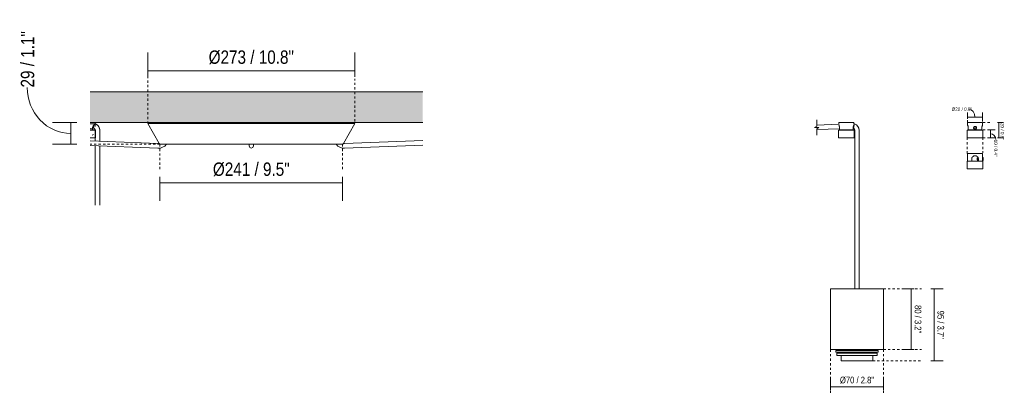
# Model space of a CAD drawing. Header units: millimetres. Extents: x 5395 to 10097, y 458 to 7363.
# Tile 9 of 10: x 8749 to 10048, y 1638 to 2136. Entities that reach past the tile are written whole.
import ezdxf

# ---------------------------------------------------------------- set-up
doc = ezdxf.new("R2010")
doc.units = ezdxf.units.MM
doc.linetypes.add('Dash', pattern=[6, 3, -3])
doc.layers.add('A-ANNO-DIMS', color=7, linetype='Dash', lineweight=9, true_color=0xd2d2d2)
for name, color, linetype, lineweight in [('A-ANNO-DIMS-2', 7, 'Continuous', 9), ('A-ANNO-DIMS-4', 7, 'Continuous', 9), ('A-ANNO-DIMS-8', 7, 'Continuous', 9), ('A-CLNG', 7, 'Continuous', 9), ('E-LITE-EQPM', 7, 'Continuous', 20)]:
    doc.layers.add(name, color=color, linetype=linetype, lineweight=lineweight)
doc.styles.add('Arial Narrow_3', font='ARIALN.TTF', dxfattribs={"height": 17.6})
doc.styles.add('Arial Narrow_4', font='ARIALN.TTF', dxfattribs={"height": 8.8})
doc.styles.add('Arial Narrow_5', font='ARIALN.TTF', dxfattribs={"height": 4.4})
doc.dimstyles.new('FARO_-_2_2mm_Arial_Narrow_mm_Inch_Left_1', dxfattribs={"dimscale": 304.8, "dimtxt": 18.012385, "dimasz": 0, "dimexe": 0.07874, "dimexo": 0.0625, "dimgap": 0.013123, "dimtad": 1, "dimdec": 0, "dimzin": 0, "dimdsep": 46, "dimtxsty": 'Arial Narrow_3', "dimblk1": 'NONE', "dimblk2": 'NONE', "dimsah": 1, "dimcen": 0.09, "dimadec": 0, "dimazin": 0, "dimtfac": 1, "dimtdec": 4, "dimtix": 1, "dimtmove": 1, "dimatfit": 3, "dimfxl": 0.026247, "dimfxlon": 1, "dimtvp": 1, "dimtolj": 1, "dimtzin": 0, "dimarcsym": 2})
doc.dimstyles.new('FARO_-_2_2mm_Arial_Narrow_mm_Inch_Right_1', dxfattribs={"dimscale": 304.8, "dimtxt": 18.012385, "dimasz": 0, "dimexe": 0.07874, "dimexo": 0.0625, "dimgap": 0.013123, "dimtad": 1, "dimdec": 0, "dimzin": 0, "dimdsep": 46, "dimtxsty": 'Arial Narrow_3', "dimblk1": 'NONE', "dimblk2": 'NONE', "dimsah": 1, "dimcen": 0.09, "dimadec": 0, "dimazin": 0, "dimtfac": 1, "dimtdec": 4, "dimtix": 1, "dimtmove": 0, "dimatfit": 3, "dimfxl": 0.026247, "dimfxlon": 1, "dimtvp": 1, "dimtolj": 1, "dimtzin": 0, "dimarcsym": 2})
doc.dimstyles.new('FARO_-_2_2mm_Arial_Narrow_mm_Inch_Right_2', dxfattribs={"dimscale": 304.8, "dimtxt": 9.006193, "dimasz": 0, "dimexe": 0.03937, "dimexo": 0.0625, "dimgap": 0.006562, "dimtad": 1, "dimdec": 0, "dimzin": 0, "dimdsep": 46, "dimtxsty": 'Arial Narrow_4', "dimblk1": 'NONE', "dimblk2": 'NONE', "dimsah": 1, "dimcen": 0.09, "dimadec": 0, "dimazin": 0, "dimtfac": 1, "dimtdec": 4, "dimtix": 1, "dimtmove": 0, "dimatfit": 3, "dimfxl": 0.013123, "dimfxlon": 1, "dimtvp": 1, "dimtolj": 1, "dimtzin": 0, "dimarcsym": 2})
doc.dimstyles.new('FARO_-_2_2mm_Arial_Narrow_mm_Inch_Right_3', dxfattribs={"dimscale": 304.8, "dimtxt": 4.503096, "dimasz": 0, "dimexe": 0.019685, "dimexo": 0.0625, "dimgap": 0.003281, "dimtad": 1, "dimdec": 0, "dimzin": 0, "dimdsep": 46, "dimtxsty": 'Arial Narrow_5', "dimblk1": 'NONE', "dimblk2": 'NONE', "dimsah": 1, "dimcen": 0.09, "dimadec": 0, "dimazin": 0, "dimtfac": 1, "dimtdec": 4, "dimtix": 1, "dimtmove": 1, "dimatfit": 3, "dimfxl": 0.006562, "dimfxlon": 1, "dimtvp": 1, "dimtolj": 1, "dimtzin": 0, "dimarcsym": 2})
doc.dimstyles.new('FARO_-_2_2mm_Arial_Narrow_mm_Inch_Right_4', dxfattribs={"dimscale": 304.8, "dimtxt": 4.503096, "dimasz": 0, "dimexe": 0.019685, "dimexo": 0.0625, "dimgap": 0.003281, "dimtad": 1, "dimdec": 0, "dimzin": 0, "dimdsep": 46, "dimtxsty": 'Arial Narrow_5', "dimblk1": 'NONE', "dimblk2": 'NONE', "dimsah": 1, "dimcen": 0.09, "dimadec": 0, "dimazin": 0, "dimtfac": 1, "dimtdec": 4, "dimtix": 1, "dimtmove": 0, "dimatfit": 3, "dimfxl": 0.006562, "dimfxlon": 1, "dimtvp": 1, "dimtolj": 1, "dimtzin": 0, "dimarcsym": 2})

# ---------------------------------------------------------------- blocks, each defined once
blk = doc.blocks.new('64314-5L   _Suspended_tensor - 64314-47-5L MAMBO Black_rattan pendant lamp ø210-5L-721066-Alzado_PDF FLORON')
at = {"layer": 'E-LITE-EQPM', "lineweight": 9}
for p, q in [((7348.3, 1990), (7345, 1990)), ((7345.1, 2000), (7350.9, 2000)), ((7350.2, 1998.2), (7345.1, 1998.1)), ((7348.3, 1990), (7348.3, 1992.7)), ((7348.5, 1990), (7348.5, 1989.8)), ((7351.6, 1990), (7348.5, 1990)), ((7351.4, 1998.2), (7350.2, 1998.2)), ((7350.2, 1992.2), (7350.4, 1992.2)), ((7350.9, 2000), (7351.8, 2000)), ((7351.8, 1994.4), (7351.8, 2000)), ((7351.8, 1989.5), (7351.8, 1983.8)), ((7352.1, 1979.8), (7352.1, 1989.3)), ((7357.8, 1983.8), (7357.8, 1989.5)), ((7345.1, 1979.8), (7351.2, 1979.8)), ((7347.9, 1983.3), (7349.5, 1983.8)), ((7351.2, 1979.8), (7351.9, 1979.8)), ((7351.8, 1983.8), (7351.8, 1975.4)), ((7357.8, 1975.2), (7357.8, 1983.8)), ((7351.8, 1969.2), (7351.8, 1890.8)), ((7357.8, 1890.8), (7357.8, 1969))]:
    blk.add_line(p, q, dxfattribs=at)
at = {"layer": 'E-LITE-EQPM', "lineweight": 9, "flags": 128}
for points in [[(7345.1, 1992.1), (7348.5, 1992.2), (7350.2, 1992.2)], [(7350.7, 1989.8), (7350.6, 1989.8), (7350.4, 1989.8), (7350.2, 1989.8), (7350, 1989.8), (7349.8, 1989.8), (7349.6, 1989.8), (7349.3, 1989.8), (7349.1, 1989.8), (7348.8, 1989.8), (7348.5, 1989.8), (7348.2, 1989.8), (7347.9, 1989.8), (7347.6, 1989.8), (7347.3, 1989.8), (7347, 1989.8), (7346.6, 1989.8), (7346.3, 1989.8), (7345.9, 1989.8), (7345.6, 1989.8), (7345.2, 1989.8), (7345.1, 1989.8)], [(7350.2, 1992.3), (7350.3, 1992.2), (7350.4, 1992.2), (7350.5, 1992.1), (7350.6, 1992), (7350.7, 1992), (7350.7, 1991.9), (7350.8, 1991.8), (7350.9, 1991.8), (7351, 1991.7), (7351, 1991.6), (7351.1, 1991.5), (7351.2, 1991.4), (7351.3, 1991.3), (7351.3, 1991.2), (7351.4, 1991.1), (7351.4, 1991), (7351.5, 1990.9), (7351.5, 1990.8), (7351.6, 1990.6), (7351.6, 1990.5), (7351.6, 1990.4), (7351.7, 1990.3), (7351.7, 1990.1), (7351.7, 1990), (7351.7, 1989.9), (7351.8, 1989.7), (7351.8, 1989.6), (7351.8, 1989.5)], [(7350.6, 1989.8), (7350.7, 1989.8), (7350.9, 1989.8), (7351, 1989.8), (7351.1, 1989.8), (7351.3, 1989.8), (7351.3, 1989.8), (7351.4, 1989.8), (7351.5, 1989.8), (7351.5, 1989.8), (7351.5, 1989.8), (7351.6, 1989.8), (7351.6, 1989.8)], [(7351.6, 1989.8), (7351.6, 1989.8), (7351.5, 1989.8), (7351.5, 1989.8), (7351.4, 1989.8), (7351.4, 1989.8), (7351.3, 1989.8), (7351.2, 1989.8), (7351.1, 1989.8), (7350.9, 1989.8), (7350.8, 1989.8), (7350.7, 1989.8)], [(7357.8, 1989.5), (7357.8, 1989.8), (7357.7, 1990.2), (7357.7, 1990.5), (7357.7, 1990.9), (7357.6, 1991.2), (7357.5, 1991.6), (7357.4, 1991.9), (7357.4, 1992.3), (7357.2, 1992.6), (7357.1, 1992.9), (7357, 1993.2), (7356.8, 1993.6), (7356.7, 1993.9), (7356.5, 1994.2), (7356.3, 1994.5), (7356.1, 1994.8), (7355.9, 1995.1), (7355.7, 1995.3), (7355.5, 1995.6), (7355.3, 1995.9), (7355, 1996.1), (7354.8, 1996.4), (7354.5, 1996.6), (7354.2, 1996.8), (7353.9, 1997), (7353.6, 1997.2), (7353.3, 1997.4), (7353, 1997.6), (7352.7, 1997.7), (7352.4, 1997.9), (7352.1, 1998), (7351.7, 1998.1), (7351.5, 1998.2)], [(7351.6, 1989.8), (7351.6, 1989.8), (7351.6, 1989.8), (7351.6, 1989.8), (7351.6, 1989.8), (7351.7, 1989.8), (7351.7, 1989.8), (7351.7, 1989.8), (7351.7, 1989.7), (7351.7, 1989.7), (7351.8, 1989.7), (7351.8, 1989.7), (7351.8, 1989.7), (7351.8, 1989.7), (7351.8, 1989.7), (7351.8, 1989.7), (7351.9, 1989.7), (7351.9, 1989.7), (7351.9, 1989.6), (7351.9, 1989.6), (7351.9, 1989.6), (7351.9, 1989.6), (7351.9, 1989.6), (7352, 1989.6), (7352, 1989.6), (7352, 1989.5), (7352, 1989.5), (7352, 1989.5), (7352, 1989.5), (7352, 1989.5), (7352, 1989.5), (7352, 1989.4), (7352, 1989.4), (7352, 1989.4), (7352.1, 1989.4), (7352.1, 1989.4), (7352.1, 1989.3), (7352.1, 1989.3), (7352.1, 1989.3), (7352.1, 1989.3), (7352.1, 1989.3)]]:
    blk.add_lwpolyline(points, dxfattribs=at)
at = {"layer": 'E-LITE-EQPM', "lineweight": 9}
for points, knots in [([(7348.3, 1992.7), (7348.3, 1993), (7348.4, 1993.6), (7348.7, 1994.8), (7349.1, 1995.5), (7349.4, 1995.9)], [0, 0, 0, 0, 0.1428571, 0.2857143, 0.5380217, 0.5380217, 0.5380217, 0.5380217]), ([(7351.4, 1998.2), (7351.2, 1998.2), (7350.7, 1997.9), (7350.2, 1996.9), (7349.9, 1995.7), (7349.7, 1994.9), (7349.7, 1994.2), (7349.7, 1993.7), (7349.7, 1993.3), (7349.8, 1992.9), (7349.9, 1992.6), (7350, 1992.5), (7350.1, 1992.4)], [-1, -1, -1, -1, -0.8333333, -0.6666667, -0.5555556, -0.4444444, -0.3888889, -0.3333333, -0.2777778, -0.2222222, -0.1666667, -0.1111111, -0.1111111, -0.1111111, -0.1111111])]:
    blk.add_open_spline(points, degree=3, knots=knots, dxfattribs=at)
blk.add_open_spline([(7351.4, 1998.2), (7351.5, 1998.2), (7351.7, 1998.1), (7351.8, 1998)], degree=3, dxfattribs=at)
blk = doc.blocks.new('64314-1 cable   _Suspended_tensor - 64314 MAMBO_CONGA_SAMBA Black structure pendant lamp with tensioner-568983-Alzado_PDF FLORON')
at = {"layer": 'E-LITE-EQPM'}
for p, q in [((7422, 1998.9), (7421.1, 1998.4)), ((7421.1, 1998.4), (7436.3, 1972.2)), ((7421.1, 1998.4), (7421.5, 1998.4)), ((7422, 1998.9), (7422.4, 1998.9)), ((7422.1, 1998.4), (7423, 1998.4)), ((7423, 1998.9), (7423.9, 1998.9)), ((7424.3, 1998.4), (7425.8, 1998.4)), ((7425.1, 1998.9), (7426.6, 1998.9)), ((7427.6, 1998.4), (7429.8, 1998.4)), ((7428.5, 1998.9), (7430.6, 1998.9)), ((7432.2, 1998.4), (7434.9, 1998.4)), ((7433, 1998.9), (7435.7, 1998.9)), ((7437.9, 1998.4), (7441, 1998.4)), ((7438.6, 1998.9), (7441.9, 1998.9)), ((7444.5, 1998.4), (7448.4, 1998.4)), ((7444.8, 1999.4), (7444.7, 1998.9)), ((7445.4, 1998.9), (7449.1, 1998.9)), ((7452.4, 1998.4), (7456.5, 1998.4)), ((7453, 1998.9), (7457.3, 1998.9)), ((7461.6, 1998.9), (7466.8, 1998.9)), ((7461.6, 1998.4), (7465.9, 1998.4)), ((7470.2, 1998.4), (7475.4, 1998.4)), ((7471.9, 1998.9), (7477.1, 1998.9)), ((7480.5, 1998.4), (7487.4, 1998.4)), ((7482.2, 1998.9), (7487.4, 1998.9)), ((7492.5, 1998.9), (7497.7, 1998.9)), ((7492.5, 1998.4), (7497.7, 1998.4)), ((7504.6, 1998.9), (7509.7, 1998.9)), ((7504.6, 1998.4), (7509.7, 1998.4)), ((7516.6, 1998.9), (7523.4, 1998.9)), ((7516.6, 1998.4), (7521.7, 1998.4)), ((7528.6, 1998.9), (7535.5, 1998.9)), ((7528.6, 1998.4), (7535.5, 1998.4)), ((7540.6, 1998.4), (7547.5, 1998.4)), ((7542.3, 1998.9), (7547.5, 1998.9)), ((7554.4, 1998.9), (7557.8, 1998.9)), ((7554.4, 1998.4), (7557.8, 1998.4)), ((7557.8, 1998.9), (7561.2, 1998.9)), ((7557.8, 1998.4), (7561.2, 1998.4)), ((7568.1, 1998.9), (7575, 1998.9)), ((7568.1, 1998.4), (7575, 1998.4)), ((7580.1, 1998.9), (7587, 1998.9)), ((7580.1, 1998.4), (7587, 1998.4)), ((7592.1, 1998.9), (7599, 1998.9)), ((7593.8, 1998.4), (7599, 1998.4)), ((7605.9, 1998.9), (7611, 1998.9)), ((7605.9, 1998.4), (7611, 1998.4)), ((7617.9, 1998.9), (7623, 1998.9)), ((7617.9, 1998.4), (7623, 1998.4)), ((7628.2, 1998.9), (7633.3, 1998.9)), ((7629, 1998.4), (7635.1, 1998.4)), ((7639.2, 1998.9), (7644.3, 1998.9)), ((7640.2, 1998.4), (7645.4, 1998.4)), ((7648.8, 1998.9), (7653.9, 1998.9)), ((7649.8, 1998.4), (7654.5, 1998.4)), ((7658.3, 1998.9), (7662.5, 1998.9)), ((7659.1, 1998.4), (7663.2, 1998.4)), ((7666.6, 1998.9), (7670.3, 1998.9)), ((7667.3, 1998.4), (7671.1, 1998.4)), ((7671, 1998.9), (7670.8, 1999.4)), ((7673.8, 1998.9), (7677.1, 1998.9)), ((7674.6, 1998.4), (7677.8, 1998.4)), ((7679.4, 1972.2), (7694.5, 1998.4)), ((7680, 1998.9), (7682.7, 1998.9)), ((7680.8, 1998.4), (7683.5, 1998.4)), ((7685.1, 1998.9), (7687.2, 1998.9)), ((7685.9, 1998.4), (7688, 1998.4)), ((7689, 1998.9), (7690.6, 1998.9)), ((7689.9, 1998.4), (7691.4, 1998.4)), ((7691.8, 1998.9), (7692.7, 1998.9)), ((7692.6, 1998.4), (7693.6, 1998.4)), ((7693.3, 1998.9), (7693.7, 1998.9)), ((7694.5, 1998.4), (7693.7, 1998.9)), ((7694.2, 1998.4), (7694.5, 1998.4)), ((7437.1, 1971.3), (7436.7, 1971.5)), ((7457, 1971.1), (7464.3, 1971.1)), ((7482.1, 1971.1), (7514.7, 1971.1)), ((7530.5, 1971.1), (7539, 1971.1)), ((7554.8, 1970.1), (7554.8, 1969.2)), ((7554.8, 1969.2), (7554.8, 1969)), ((7554.8, 1969), (7554.8, 1969)), ((7557.8, 1971.1), (7557.8, 1971.1)), ((7560.8, 1969.2), (7560.8, 1970.1)), ((7560.8, 1969), (7560.8, 1969.2)), ((7560.8, 1969), (7560.8, 1969)), ((7576.7, 1971.1), (7596.6, 1971.1)), ((7609.3, 1971.1), (7609.3, 1971.1)), ((7623.3, 1971.1), (7633.6, 1971.1)), ((7651.4, 1971.1), (7668.5, 1971.1)), ((7669.8, 1971.1), (7668.5, 1971.1)), ((7679, 1971.6), (7678.2, 1971.1))]:
    blk.add_line(p, q, dxfattribs=at)
at = {"layer": 'E-LITE-EQPM', "flags": 128}
for points in [[(7444.8, 1999.4), (7445.3, 2000), (7445.6, 2000)], [(7670.4, 1999.8), (7670.8, 1999.6), (7670.8, 1999.4)], [(7445.9, 1971.1), (7452.3, 1971.1), (7460.4, 1971.1), (7470, 1971.1), (7481, 1971.1), (7493.2, 1971.1), (7506.4, 1971.1), (7520.4, 1971.1), (7535, 1971.1), (7549.9, 1971.1), (7557.8, 1971.1)], [(7554.8, 1971.1), (7554.8, 1969.7), (7554.8, 1969)], [(7557.8, 1966), (7555.7, 1966.9), (7554.8, 1969)], [(7557.8, 1971.1), (7572.9, 1971.1), (7587.7, 1971.1), (7602.1, 1971.1), (7615.7, 1971.1), (7628.4, 1971.1), (7640.1, 1971.1), (7650.4, 1971.1), (7659.3, 1971.1), (7666.6, 1971.1), (7669.8, 1971.1)], [(7560.8, 1969), (7559.9, 1966.8), (7557.8, 1966)], [(7560.8, 1969), (7560.8, 1969.9), (7560.8, 1971.1)]]:
    blk.add_lwpolyline(points, dxfattribs=at)
at = {"layer": 'E-LITE-EQPM'}
for centre, major_axis, ratio, start_param, end_param in [((7557.8, 1969.2), (-3, 0), 0.999241, 0, 0.036829), ((7557.8, 1969.2), (3, 0), 0.99562, 3.141593, 3.178555), ((7557.8, 1969.2), (3, 0), 0.99562, 3.141593, 3.178555), ((7557.8, 1969.1), (3, 0), 0.99562, 3.141593, 3.178555), ((7557.8, 1969.1), (3, 0), 0.99562, 3.403392, 3.443058), ((7557.8, 1969.1), (3, 0), 0.99562, 5.98172, 6.021386), ((7557.8, 1969.2), (3, 0), 0.999241, 6.246357, 6.283185), ((7557.8, 1969.2), (3, 0), 0.99562, 6.246223, 6.283185), ((7557.8, 1969.2), (3, 0), 0.99562, 6.246223, 6.283185), ((7557.8, 1969.1), (3, 0), 0.99562, 6.246223, 6.283185)]:
    blk.add_ellipse(centre, major_axis=major_axis, ratio=ratio, start_param=start_param, end_param=end_param, dxfattribs=at)
blk = doc.blocks.new('64314-1 cable   _Suspended_tensor - 64314 MAMBO_CONGA_SAMBA Black structure pendant lamp with tensioner-570366-Alzado_PDF FLORON')
at = {"layer": 'E-LITE-EQPM'}
for p, q in [((7422, 1998.9), (7421.1, 1998.4)), ((7421.1, 1998.4), (7436.3, 1972.2)), ((7421.1, 1998.4), (7421.2, 1998.4)), ((7421.5, 1998.4), (7422.1, 1998.4)), ((7422, 1998.9), (7422.1, 1998.9)), ((7422.4, 1998.9), (7423, 1998.9)), ((7423, 1998.4), (7424.3, 1998.4)), ((7423.9, 1998.9), (7425.1, 1998.9)), ((7425.8, 1998.4), (7427.6, 1998.4)), ((7426.6, 1998.9), (7428.5, 1998.9)), ((7429.8, 1998.4), (7432.2, 1998.4)), ((7430.6, 1998.9), (7433, 1998.9)), ((7434.9, 1998.4), (7437.9, 1998.4)), ((7435.7, 1998.9), (7438.6, 1998.9)), ((7441, 1998.4), (7444.5, 1998.4)), ((7441.9, 1998.9), (7445.4, 1998.9)), ((7444.8, 1999.4), (7444.7, 1998.9)), ((7448.4, 1998.4), (7452.4, 1998.4)), ((7449.1, 1998.9), (7453, 1998.9)), ((7456.5, 1998.4), (7461.6, 1998.4)), ((7457.3, 1998.9), (7461.6, 1998.9)), ((7465.9, 1998.4), (7470.2, 1998.4)), ((7466.8, 1998.9), (7471.9, 1998.9)), ((7475.4, 1998.4), (7480.5, 1998.4)), ((7477.1, 1998.9), (7482.2, 1998.9)), ((7487.4, 1998.9), (7492.5, 1998.9)), ((7487.4, 1998.4), (7492.5, 1998.4)), ((7497.7, 1998.9), (7504.6, 1998.9)), ((7497.7, 1998.4), (7504.6, 1998.4)), ((7509.7, 1998.9), (7516.6, 1998.9)), ((7509.7, 1998.4), (7516.6, 1998.4)), ((7521.7, 1998.9), (7528.6, 1998.9)), ((7521.7, 1998.4), (7528.6, 1998.4)), ((7535.5, 1998.9), (7542.3, 1998.9)), ((7535.5, 1998.4), (7542.3, 1998.4)), ((7547.5, 1998.9), (7554.4, 1998.9)), ((7547.5, 1998.4), (7554.4, 1998.4)), ((7561.2, 1998.9), (7568.1, 1998.9)), ((7561.2, 1998.4), (7568.1, 1998.4)), ((7573.2, 1998.9), (7580.1, 1998.9)), ((7573.2, 1998.4), (7580.1, 1998.4)), ((7587, 1998.9), (7593.9, 1998.9)), ((7587, 1998.4), (7593.9, 1998.4)), ((7599, 1998.9), (7605.9, 1998.9)), ((7599, 1998.4), (7605.9, 1998.4)), ((7611, 1998.9), (7617.9, 1998.9)), ((7611, 1998.4), (7617.9, 1998.4)), ((7623, 1998.9), (7628.2, 1998.9)), ((7623, 1998.4), (7629, 1998.4)), ((7633.3, 1998.9), (7639.2, 1998.9)), ((7635, 1998.4), (7640.2, 1998.4)), ((7644.3, 1998.9), (7648.8, 1998.9)), ((7645.3, 1998.4), (7649.8, 1998.4)), ((7653.9, 1998.9), (7658.3, 1998.9)), ((7654.5, 1998.4), (7659.1, 1998.4)), ((7662.5, 1998.9), (7666.6, 1998.9)), ((7663.2, 1998.4), (7667.3, 1998.4)), ((7670.3, 1998.9), (7673.8, 1998.9)), ((7671, 1998.9), (7670.8, 1999.4)), ((7671.1, 1998.4), (7674.6, 1998.4)), ((7677.1, 1998.9), (7680, 1998.9)), ((7677.8, 1998.4), (7680.8, 1998.4)), ((7679.4, 1972.2), (7694.5, 1998.4)), ((7682.7, 1998.9), (7685.1, 1998.9)), ((7683.5, 1998.4), (7685.9, 1998.4)), ((7687.2, 1998.9), (7689, 1998.9)), ((7688, 1998.4), (7689.9, 1998.4)), ((7690.6, 1998.9), (7691.8, 1998.9)), ((7691.4, 1998.4), (7692.6, 1998.4)), ((7692.7, 1998.9), (7693.3, 1998.9)), ((7693.6, 1998.9), (7693.7, 1998.9)), ((7693.6, 1998.4), (7694.2, 1998.4)), ((7694.5, 1998.4), (7693.7, 1998.9)), ((7694.5, 1998.4), (7694.5, 1998.4)), ((7437.1, 1971.3), (7436.7, 1971.5)), ((7457, 1971.1), (7464.3, 1971.1)), ((7482.1, 1971.1), (7514.7, 1971.1)), ((7530.5, 1971.1), (7539, 1971.1)), ((7557.8, 1971.1), (7557.8, 1971.1)), ((7576.7, 1971.1), (7596.6, 1971.1)), ((7609.3, 1971.1), (7609.3, 1971.1)), ((7623.3, 1971.1), (7633.6, 1971.1)), ((7651.4, 1971.1), (7668.5, 1971.1)), ((7669.8, 1971.1), (7668.5, 1971.1)), ((7670.5, 1970.4), (7670.6, 1970.3)), ((7679, 1971.6), (7678.2, 1971.1)), ((7680.8, 1972.1), (7679.4, 1972.3))]:
    blk.add_line(p, q, dxfattribs=at)
at = {"layer": 'E-LITE-EQPM', "flags": 128}
for points in [[(7444.8, 1999.4), (7445.3, 2000), (7445.6, 2000)], [(7670.5, 1999.8), (7670.8, 1999.6), (7670.8, 1999.4)], [(7445.9, 1971.1), (7452.3, 1971.1), (7460.4, 1971.1), (7470, 1971.1), (7481, 1971.1), (7493.2, 1971.1), (7506.4, 1971.1), (7520.4, 1971.1), (7535, 1971.1), (7549.9, 1971.1), (7565, 1971.1), (7580, 1971.1), (7594.6, 1971.1), (7608.6, 1971.1), (7621.9, 1971.1), (7634.1, 1971.1), (7645.2, 1971.1), (7654.8, 1971.1), (7663, 1971.1), (7669.5, 1971.1), (7669.8, 1971.1)], [(7679.3, 1966.1), (7679.4, 1966), (7679.8, 1966)]]:
    blk.add_lwpolyline(points, dxfattribs=at)
blk = doc.blocks.new('64314-1 cable   _Suspended_tensor - 64314 MAMBO_CONGA_SAMBA Black structure pendant lamp with tensioner-570366-Alzado_PDF LH')
at = {"layer": 'E-LITE-EQPM'}
for p, q in [((8333.7, 1997.6), (8304.6, 1996.4)), ((8304.6, 1990.4), (8334.7, 1991.6)), ((8333.4, 1989.3), (8333.4, 1979.8)), ((8333.7, 2000), (8333.7, 1997.2)), ((8333.7, 2000), (8353.7, 2000)), ((8333.8, 1989.7), (8333.9, 1989.8)), ((8334.7, 1992.7), (8334.7, 1990)), ((8352.7, 1990), (8334.7, 1990)), ((8338.3, 1990), (8338.3, 1989.8)), ((8349.1, 1989.8), (8349.1, 1990)), ((8352.7, 1990), (8352.7, 1992.7)), ((8352.7, 1992.2), (8353.1, 1992.2)), ((8354.2, 1998.2), (8353.6, 1998.2)), ((8353.7, 1997.7), (8353.7, 2000)), ((8354, 1979.8), (8354, 1989.3)), ((8354.8, 1989.5), (8354.8, 1983.8)), ((8360.9, 1983.8), (8360.9, 1989.5)), ((8333.4, 1979.8), (8354, 1979.8)), ((8354.8, 1983.8), (8354.8, 1780)), ((8360.9, 1780), (8360.9, 1983.8)), ((8330.1, 1698.7), (8330.1, 1696.7)), ((8330.1, 1698.7), (8375.2, 1698.7)), ((8330.1, 1696.7), (8375.2, 1696.7)), ((8331.1, 1695.1), (8331.1, 1692.2)), ((8331.1, 1695.1), (8374.5, 1695.1)), ((8331.1, 1692.2), (8374.5, 1692.2)), ((8337.1, 1692.2), (8337.1, 1685.2)), ((8337.8, 1696.7), (8337.8, 1695.1)), ((8340.1, 1700), (8340.1, 1698.7)), ((8374.5, 1695.1), (8384.5, 1695.1)), ((8374.5, 1692.2), (8384.5, 1692.2)), ((8375.2, 1698.7), (8385.6, 1698.7)), ((8375.2, 1696.7), (8385.6, 1696.7)), ((8375.6, 1698.7), (8375.6, 1700)), ((8377.9, 1695.1), (8377.9, 1696.7)), ((8378.6, 1685.2), (8378.6, 1692.2)), ((8384.6, 1692.2), (8384.6, 1695.1)), ((8385.6, 1696.7), (8385.6, 1698.7)), ((8337.1, 1685.2), (8370.8, 1685.2)), ((8370.8, 1685.2), (8378.6, 1685.2))]:
    blk.add_line(p, q, dxfattribs=at)
at = {"layer": 'E-LITE-EQPM', "flags": 128}
for points in [[(8333.4, 1989.3), (8333.6, 1989.7), (8333.7, 1989.7)], [(8353.5, 1989.8), (8353, 1989.8), (8351.7, 1989.8), (8349.7, 1989.8), (8347.1, 1989.8), (8344.2, 1989.8), (8341.2, 1989.8), (8338.5, 1989.8), (8336.2, 1989.8), (8334.7, 1989.8), (8333.9, 1989.8), (8333.9, 1989.8)], [(8353.1, 1992.2), (8354.4, 1991.1), (8354.8, 1989.6), (8354.8, 1989.5)], [(8353.3, 1989.8), (8353.4, 1989.8), (8353.5, 1989.8)], [(8353.7, 1989.6), (8353.9, 1989.5), (8354, 1989.3)], [(8360.9, 1989.5), (8360.4, 1992.3), (8359.1, 1994.8), (8357.1, 1996.8), (8354.5, 1998.1), (8354.2, 1998.2)]]:
    blk.add_lwpolyline(points, dxfattribs=at)
at = {"layer": 'E-LITE-EQPM'}
for points, knots in [([(8334, 1996.2), (8334.1, 1996), (8334.2, 1995.5), (8334.4, 1994.9), (8334.5, 1994.5), (8334.6, 1994.1), (8334.6, 1993.8), (8334.7, 1993.3), (8334.7, 1992.9), (8334.7, 1992.7)], [0.4004282, 0.4004282, 0.4004282, 0.4004282, 0.5714286, 0.6785714, 0.7321429, 0.7857143, 0.8392857, 0.8928571, 1, 1, 1, 1]), ([(8352.7, 1992.7), (8352.7, 1993), (8352.7, 1993.6), (8352.9, 1994.8), (8353.1, 1995.6), (8353.3, 1996)], [0, 0, 0, 0, 0.1428571, 0.2857143, 0.5474976, 0.5474976, 0.5474976, 0.5474976]), ([(8354.2, 1998.2), (8354.2, 1998.2), (8354.1, 1997.9), (8354, 1996.9), (8353.8, 1995.7), (8353.7, 1994.9), (8353.5, 1994.2), (8353.5, 1993.7), (8353.4, 1993.3), (8353.3, 1992.9), (8353.2, 1992.6), (8353.2, 1992.3), (8353.2, 1992.2), (8353.1, 1992.2)], [-1, -1, -1, -1, -0.833333, -0.666667, -0.555556, -0.444444, -0.388889, -0.333333, -0.277778, -0.222222, -0.166667, -0.111111, 0, 0, 0, 0])]:
    blk.add_open_spline(points, degree=3, knots=knots, dxfattribs=at)
blk = doc.blocks.new('canopy_soporte - canopy-557651-Alzado_PDF SP')
at = {"layer": 'E-LITE-EQPM'}
for p, q in [((5546.7, 1989.3), (5546.7, 1979.8)), ((5547, 2000), (5547, 1997)), ((5547, 2000), (5567, 2000)), ((5548, 1992.7), (5548, 1990)), ((5566, 1990), (5548, 1990)), ((5551.6, 1990), (5551.6, 1989.8)), ((5555.5, 1993.3), (5557, 1994.4)), ((5556.1, 1991.5), (5555.5, 1993.3)), ((5557, 1991.5), (5556.1, 1991.5)), ((5557, 1994.4), (5558.5, 1993.3)), ((5557.9, 1991.5), (5557, 1991.5)), ((5558.5, 1993.3), (5557.9, 1991.5)), ((5562.4, 1989.8), (5562.4, 1990)), ((5566, 1990), (5566, 1992.7)), ((5567, 1997), (5567, 2000)), ((5567.3, 1979.8), (5567.3, 1989.3)), ((5546.7, 1979.8), (5567.3, 1979.8))]:
    blk.add_line(p, q, dxfattribs=at)
at = {"layer": 'E-LITE-EQPM', "flags": 128}
for points in [[(5546.7, 1989.3), (5546.9, 1989.7), (5547, 1989.7)], [(5566.8, 1989.8), (5566.6, 1989.8), (5565.9, 1989.8), (5564.9, 1989.8), (5563.5, 1989.8), (5561.8, 1989.8), (5560, 1989.8), (5558, 1989.8), (5555.9, 1989.8), (5553.9, 1989.8), (5552, 1989.8), (5550.4, 1989.8), (5549, 1989.8), (5548, 1989.8), (5547.4, 1989.8), (5547.2, 1989.8)], [(5567, 1989.6), (5567.2, 1989.6), (5567.3, 1989.3)]]:
    blk.add_lwpolyline(points, dxfattribs=at)
at = {"layer": 'E-LITE-EQPM'}
for start, end in [(90, 270), (270, 90)]:
    blk.add_arc((5557, 1992.8), 2, start, end, dxfattribs=at)
for points, knots in [([(5547, 1997), (5547, 1997), (5547, 1996.9), (5547.2, 1996.5), (5547.5, 1995.7), (5547.7, 1994.9), (5547.8, 1994.5), (5547.9, 1994.1), (5547.9, 1993.8), (5548, 1993.3), (5548, 1992.9), (5548, 1992.7)], [0, 0, 0, 0, 0.142857, 0.285714, 0.571429, 0.678571, 0.732143, 0.785714, 0.839286, 0.892857, 1, 1, 1, 1]), ([(5558.9, 1992.1), (5558.8, 1992), (5558.7, 1991.8), (5558.5, 1991.5), (5558.3, 1991.3), (5558, 1991.1), (5557.7, 1990.9), (5557.3, 1990.8), (5557, 1990.8), (5556.7, 1990.8), (5556.4, 1990.9), (5556.1, 1991), (5555.7, 1991.3), (5555.4, 1991.6), (5555.1, 1992.1), (5555, 1992.5), (5555, 1992.8)], [0.1111111, 0.1111111, 0.1111111, 0.1111111, 0.1666667, 0.2222222, 0.2777778, 0.3333333, 0.3888889, 0.4444444, 0.5138889, 0.5486111, 0.5833333, 0.6527778, 0.7222222, 0.7916667, 0.8611111, 1, 1, 1, 1]), ([(5555.1, 1993.5), (5555.2, 1993.6), (5555.3, 1993.8), (5555.5, 1994.1), (5555.7, 1994.3), (5556, 1994.5), (5556.3, 1994.7), (5556.7, 1994.8), (5557, 1994.8), (5557.3, 1994.8), (5557.6, 1994.7), (5557.9, 1994.6), (5558.3, 1994.3), (5558.6, 1994), (5558.9, 1993.5), (5559, 1993.1), (5559, 1992.8)], [0.1111111, 0.1111111, 0.1111111, 0.1111111, 0.1666667, 0.2222222, 0.2777778, 0.3333333, 0.3888889, 0.4444444, 0.5138889, 0.5486111, 0.5833333, 0.6527778, 0.7222222, 0.7916667, 0.8611111, 1, 1, 1, 1]), ([(5558.5, 1991.5), (5558.5, 1991.4), (5558.3, 1991.3), (5558, 1991.1), (5557.7, 1990.9), (5557.3, 1990.8), (5557, 1990.8), (5556.7, 1990.8), (5556.4, 1990.9), (5556.1, 1991), (5555.7, 1991.3), (5555.5, 1991.5), (5555.4, 1991.6)], [0.2222222, 0.2222222, 0.2222222, 0.2222222, 0.2777778, 0.3333333, 0.3888889, 0.4444444, 0.5138889, 0.5486111, 0.5833333, 0.6527778, 0.7222222, 0.7916667, 0.7916667, 0.7916667, 0.7916667]), ([(5555.5, 1994.1), (5555.5, 1994.2), (5555.7, 1994.3), (5556, 1994.5), (5556.3, 1994.7), (5556.7, 1994.8), (5557, 1994.8), (5557.3, 1994.8), (5557.6, 1994.7), (5557.9, 1994.6), (5558.3, 1994.3), (5558.5, 1994.1), (5558.6, 1994)], [0.2222222, 0.2222222, 0.2222222, 0.2222222, 0.2777778, 0.3333333, 0.3888889, 0.4444444, 0.5138889, 0.5486111, 0.5833333, 0.6527778, 0.7222222, 0.7916667, 0.7916667, 0.7916667, 0.7916667]), ([(5566, 1992.7), (5566, 1993), (5566, 1993.6), (5566.2, 1994.9), (5566.6, 1996), (5566.9, 1996.8), (5567, 1997), (5567, 1997)], [0, 0, 0, 0, 0.142857, 0.285714, 0.571429, 0.785714, 1, 1, 1, 1])]:
    blk.add_open_spline(points, degree=3, knots=knots, dxfattribs=at)
for points in [[(5555.2, 1992), (5555.2, 1992), (5555.1, 1992.1), (5555.1, 1992.1)], [(5558.8, 1993.6), (5558.8, 1993.6), (5558.9, 1993.5), (5558.9, 1993.5)]]:
    blk.add_open_spline(points, degree=3, dxfattribs=at)
blk = doc.blocks.new('canopy_soporte - canopy-V1-Alzado_PDF SP')
at = {"layer": 'E-LITE-EQPM'}
for p, q in [((5547, 1959), (5547, 1949)), ((5547, 1959), (5557, 1959)), ((5552.6, 1949), (5552.6, 1951.7)), ((5557, 1959), (5567, 1959)), ((5560.7, 1953.8), (5559.7, 1952.8)), ((5559.7, 1952.8), (5559.7, 1950.8)), ((5559.7, 1950.8), (5560.7, 1949.8)), ((5560.8, 1953.8), (5560.7, 1953.8)), ((5560.7, 1949.8), (5560.7, 1953.8)), ((5560.7, 1949.8), (5561.4, 1949.8)), ((5561.4, 1951.7), (5561.4, 1949)), ((5567, 1953.8), (5567, 1959)), ((5567.7, 1953.8), (5567, 1953.8)), ((5567, 1949.8), (5567.7, 1949.8)), ((5567, 1949), (5567, 1949.8)), ((5567.7, 1953.8), (5567.7, 1949.8)), ((5546.7, 1948.3), (5546.7, 1938.8)), ((5546.7, 1938.8), (5557, 1938.8)), ((5552.6, 1949), (5547, 1949)), ((5550.1, 1949), (5550.1, 1948.8)), ((5552.6, 1948.8), (5552.6, 1949)), ((5557, 1938.8), (5567.3, 1938.8)), ((5561.4, 1949), (5561.4, 1948.8)), ((5567, 1949), (5561.4, 1949)), ((5563.9, 1948.8), (5563.9, 1949)), ((5567.3, 1938.8), (5567.3, 1948.3))]:
    blk.add_line(p, q, dxfattribs=at)
at = {"layer": 'E-LITE-EQPM', "flags": 128}
for points in [[(5546.7, 1948.3), (5546.9, 1948.7), (5547.2, 1948.8)], [(5557, 1948.8), (5555, 1948.8), (5553, 1948.8), (5551.2, 1948.8), (5549.7, 1948.8), (5548.5, 1948.8), (5547.7, 1948.8), (5547.3, 1948.8), (5547.2, 1948.8)], [(5547.2, 1948.8), (5547.4, 1948.8), (5548.1, 1948.8), (5549.1, 1948.8), (5549.2, 1948.8)], [(5566.8, 1948.8), (5566.6, 1948.8), (5565.9, 1948.8), (5564.9, 1948.8), (5563.5, 1948.8), (5561.8, 1948.8), (5560, 1948.8), (5558, 1948.8), (5557, 1948.8)], [(5564.8, 1948.8), (5565.5, 1948.8), (5566.3, 1948.8), (5566.7, 1948.8), (5566.8, 1948.8)], [(5566.8, 1948.8), (5567.2, 1948.6), (5567.3, 1948.3)]]:
    blk.add_lwpolyline(points, dxfattribs=at)
at = {"layer": 'E-LITE-EQPM'}
for points, knots in [([(5552.6, 1951.7), (5552.6, 1952), (5552.7, 1952.6), (5553.2, 1953.9), (5554.1, 1955), (5555.5, 1955.8), (5556.5, 1956), (5557, 1956)], [0, 0, 0, 0, 0.142857, 0.285714, 0.571429, 0.785714, 1, 1, 1, 1]), ([(5557, 1956), (5557.3, 1956), (5558, 1955.9), (5559.2, 1955.5), (5560.2, 1954.7), (5560.8, 1953.9), (5561, 1953.5), (5561.1, 1953.1), (5561.2, 1952.8), (5561.3, 1952.3), (5561.4, 1951.9), (5561.4, 1951.7)], [0, 0, 0, 0, 0.142857, 0.285714, 0.571429, 0.678571, 0.732143, 0.785714, 0.839286, 0.892857, 1, 1, 1, 1]), ([(5567, 1953.7), (5567, 1953.7), (5567, 1953.8), (5567, 1953.8), (5567, 1953.8)], [0.3888889, 0.3888889, 0.3888889, 0.3888889, 0.4444444, 0.5138889, 0.5138889, 0.5138889, 0.5138889])]:
    blk.add_open_spline(points, degree=3, knots=knots, dxfattribs=at)
for points in [[(5566.8, 1951.8), (5566.8, 1951.9), (5566.8, 1952.2), (5566.8, 1952.5), (5566.8, 1952.8), (5566.9, 1953), (5566.9, 1953.1)], [(5566.8, 1951.1), (5566.8, 1951.3), (5566.8, 1951.6), (5566.8, 1951.8)], [(5566.9, 1950.6), (5566.9, 1950.7), (5566.8, 1950.8), (5566.8, 1951)], [(5566.9, 1953.3), (5566.9, 1953.4), (5566.9, 1953.5), (5566.9, 1953.5)], [(5567, 1950), (5566.9, 1950.1), (5566.9, 1950.2), (5566.9, 1950.3)], [(5567, 1949.8), (5567, 1949.8), (5567, 1949.8), (5567, 1949.9), (5567, 1949.9)]]:
    blk.add_open_spline(points, degree=3, dxfattribs=at)
blk = doc.blocks.new('DIMBLOCK10-Alzado_PDF FLORON')
at = {"layer": 'A-ANNO-DIMS-8', "color": 251, "true_color": 0x5b5b5b}
for p, q in [((8917.6, 2060.2), (8917.6, 2092.2)), ((9191, 2060.2), (9191, 2092.2)), ((8917.6, 2068.2), (9191, 2068.2)), ((8917.6, 2068.2), (8917.6, 2060.2)), ((9191, 2068.2), (9191, 2060.2))]:
    blk.add_line(p, q, dxfattribs=at)
at = {"layer": 'A-ANNO-DIMS-8', "color": 0, "insert": (8998, 2095), "char_height": 17.6, "width": 135.179, "attachment_point": 1, "line_spacing_factor": 0.974696, "style": 'Arial Narrow_3'}
blk.add_mtext('Ø273 / 10.8"', dxfattribs=at)
blk = doc.blocks.new('_None')
blk = doc.blocks.new('DIMBLOCK11-Alzado_PDF FLORON')
at = {"layer": 'A-ANNO-DIMS-8', "color": 251, "true_color": 0x5b5b5b}
for p, q in [((8933.7, 1928.2), (8933.7, 1896.2)), ((8933.7, 1920.2), (8933.7, 1928.2)), ((9174.9, 1928.2), (9174.9, 1896.2)), ((9174.9, 1920.2), (9174.9, 1928.2)), ((8933.7, 1920.2), (9174.9, 1920.2))]:
    blk.add_line(p, q, dxfattribs=at)
at = {"layer": 'A-ANNO-DIMS-8', "color": 0, "insert": (9003.6, 1947), "char_height": 17.6, "width": 121.798, "attachment_point": 1, "line_spacing_factor": 0.974696, "style": 'Arial Narrow_3'}
blk.add_mtext('Ø241 / 9.5"', dxfattribs=at)
blk = doc.blocks.new('DIMBLOCK12-Alzado_PDF FLORON')
at = {"layer": 'A-ANNO-DIMS-8', "color": 251, "true_color": 0x5b5b5b}
for p, q in [((8823.9, 2000), (8791.9, 2000)), ((8815.9, 2000), (8815.9, 1971.1)), ((8815.9, 2000), (8823.9, 2000)), ((8823.9, 1971.1), (8791.9, 1971.1)), ((8815.9, 1971.1), (8823.9, 1971.1))]:
    blk.add_line(p, q, dxfattribs=at)
blk.add_ellipse((8815.9, 2046.1), major_axis=(0, 60.6), ratio=0.9469, start_param=1.570796, end_param=3.141593, dxfattribs=at)
at = {"layer": 'A-ANNO-DIMS-8', "color": 0, "insert": (8750.1, 2046.1), "char_height": 17.6, "width": 89.547, "attachment_point": 1, "rotation": 90, "line_spacing_factor": 0.974696, "style": 'Arial Narrow_3'}
blk.add_mtext('29 / 1.1"', dxfattribs=at)
blk = doc.blocks.new('DIMBLOCK14-Alzado_PDF LH')
at = {"layer": 'A-ANNO-DIMS-4', "color": 251, "true_color": 0x5b5b5b}
for p, q in [((9818.8, 1650.4), (9818.8, 1662.7)), ((9818.8, 1650.7), (9888.8, 1650.7)), ((9818.8, 1650.7), (9818.8, 1646.7)), ((9888.8, 1650.4), (9888.8, 1662.7)), ((9888.8, 1650.7), (9888.8, 1646.7))]:
    blk.add_line(p, q, dxfattribs=at)
at = {"layer": 'A-ANNO-DIMS-4', "color": 0, "insert": (9831.3, 1664.1), "char_height": 8.8, "width": 54.209, "attachment_point": 1, "line_spacing_factor": 0.974696, "style": 'Arial Narrow_4'}
blk.add_mtext('Ø70 / 2.8"', dxfattribs=at)
blk = doc.blocks.new('DIMBLOCK15-Alzado_PDF LH')
at = {"layer": 'A-ANNO-DIMS-4', "color": 251, "true_color": 0x5b5b5b}
for p, q in [((9925.6, 1780), (9913.4, 1780)), ((9925.4, 1700), (9925.4, 1780)), ((9925.4, 1780), (9929.4, 1780)), ((9925.6, 1700), (9913.4, 1700)), ((9925.4, 1700), (9929.4, 1700))]:
    blk.add_line(p, q, dxfattribs=at)
at = {"layer": 'A-ANNO-DIMS-4', "color": 0, "insert": (9938.8, 1758.7), "char_height": 8.8, "width": 44.774, "attachment_point": 1, "rotation": 270, "line_spacing_factor": 0.974696, "style": 'Arial Narrow_4'}
blk.add_mtext('80 / 3.2"', dxfattribs=at)
blk = doc.blocks.new('DIMBLOCK16-Alzado_PDF LH')
at = {"layer": 'A-ANNO-DIMS-4', "color": 251, "true_color": 0x5b5b5b}
for p, q in [((9951.5, 1780), (9967.5, 1780)), ((9955.5, 1780), (9951.5, 1780)), ((9955.5, 1685.2), (9955.5, 1780)), ((9951.5, 1685.2), (9967.5, 1685.2)), ((9955.5, 1685.2), (9951.5, 1685.2))]:
    blk.add_line(p, q, dxfattribs=at)
at = {"layer": 'A-ANNO-DIMS-4', "color": 0, "insert": (9968.8, 1751.3), "char_height": 8.8, "width": 44.774, "attachment_point": 1, "rotation": 270, "line_spacing_factor": 0.974696, "style": 'Arial Narrow_4'}
blk.add_mtext('95 / 3.7"', dxfattribs=at)
blk = doc.blocks.new('DIMBLOCK17-Alzado_PDF SP')
at = {"layer": 'A-ANNO-DIMS-2', "color": 251, "true_color": 0x5b5b5b}
for p, q in [((9999.6, 2006.4), (9999.6, 2012.9)), ((9999.6, 2006.9), (10019.5, 2006.9)), ((9999.6, 2006.9), (9999.6, 2004.9)), ((10019.5, 2006.4), (10019.5, 2012.9)), ((10019.5, 2006.9), (10019.5, 2004.9))]:
    blk.add_line(p, q, dxfattribs=at)
blk.add_ellipse((10001.4, 2006.9), major_axis=(0, 10.7), ratio=0.763614, start_param=4.712389, end_param=6.283185, dxfattribs=at)
at = {"layer": 'A-ANNO-DIMS-2', "color": 0, "insert": (9978.8, 2019.7), "char_height": 4.4, "width": 27.104, "attachment_point": 1, "line_spacing_factor": 0.974696, "style": 'Arial Narrow_5'}
blk.add_mtext('Ø20 / 0.8"', dxfattribs=at)
blk = doc.blocks.new('DIMBLOCK18-Alzado_PDF SP')
at = {"layer": 'A-ANNO-DIMS-2', "color": 251, "true_color": 0x5b5b5b}
for p, q in [((10028, 1990), (10036, 1990)), ((10030, 1990), (10028, 1990)), ((10030, 1990), (10030, 1979.8)), ((10028, 1979.8), (10036, 1979.8)), ((10030, 1979.8), (10028, 1979.8))]:
    blk.add_line(p, q, dxfattribs=at)
blk.add_ellipse((10030, 1977.2), major_axis=(0, 7.68), ratio=0.927685, start_param=4.712389, end_param=6.283185, dxfattribs=at)
at = {"layer": 'A-ANNO-DIMS-2', "color": 0, "insert": (10039.2, 1977.2), "char_height": 4.4, "width": 22.387, "attachment_point": 1, "rotation": 270, "line_spacing_factor": 0.974696, "style": 'Arial Narrow_5'}
blk.add_mtext('10 / 0.4"', dxfattribs=at)
blk = doc.blocks.new('DIMBLOCK19-Alzado_PDF SP')
at = {"layer": 'A-ANNO-DIMS-2', "color": 251, "true_color": 0x5b5b5b}
for p, q in [((10039.2, 2000), (10047.2, 2000)), ((10041.2, 2000), (10039.2, 2000)), ((10041.2, 2000), (10041.2, 1979.8)), ((10039.2, 1979.8), (10047.2, 1979.8)), ((10041.2, 1979.8), (10039.2, 1979.8))]:
    blk.add_line(p, q, dxfattribs=at)
at = {"layer": 'A-ANNO-DIMS-2', "color": 0, "insert": (10047.9, 1999.2), "char_height": 4.4, "width": 22.387, "attachment_point": 1, "rotation": 270, "line_spacing_factor": 0.974696, "style": 'Arial Narrow_5'}
blk.add_mtext('20 / 0.8"', dxfattribs=at)

msp = doc.modelspace()

# ---------------------------------------------------------------- hatches: boundary and pattern name
at = {"layer": 'A-CLNG', "true_color": 0xe8e8e8}
msp.add_hatch(color=254, dxfattribs=at).paths.add_polyline_path([(9044, 2000), (9280.7, 2000), (9280.7, 2040.5), (8841.5, 2040.5), (8841.6, 2000), (9042.3, 2000)], flags=0)

# ---------------------------------------------------------------- linework, layer by layer
at = {"layer": 'A-ANNO-DIMS'}
for p, q in [((8917.6, 1998.4), (8917.6, 2064.4)), ((9191, 2001.4), (9191, 2057.4)), ((9999.6, 2000), (9999.6, 2006.4)), ((10019.5, 2001.4), (10019.5, 2006.4)), ((10029.2, 2000), (10019.9, 2000)), ((10029.2, 1990), (10019.9, 1990)), ((9999.4, 1979.8), (9999.4, 1959)), ((10019.9, 1979.8), (10019.9, 1959.8)), ((10028.9, 1979.8), (10019.9, 1979.8)), ((8933.7, 1971.1), (8841.5, 1971.1)), ((8933.7, 1971.1), (8933.7, 1935.2)), ((9174.9, 1971.2), (9174.9, 1935.2)), ((9888.8, 1780), (9938.8, 1780)), ((9818.8, 1700), (9818.8, 1643)), ((9888.8, 1700), (9938.8, 1700)), ((9888.8, 1700), (9888.8, 1643)), ((9874.6, 1685.2), (9938.8, 1685.2))]:
    msp.add_line(p, q, dxfattribs=at)
at = {"layer": 'A-CLNG'}
for p, q in [((8841.5, 2040.5), (9280.7, 2040.5)), ((9280.7, 2000), (8848.2, 2000))]:
    msp.add_line(p, q, dxfattribs=at)
at = {"layer": 'E-LITE-EQPM'}
for p, q in [((9800.6, 2003.2), (9800.6, 1994.9)), ((9797.6, 1993.2), (9800.6, 1994.9)), ((9800.6, 1993.2), (9797.6, 1993.2)), ((9800.6, 1993.2), (9803.6, 1993.2)), ((9803.6, 1993.2), (9800.6, 1991.4)), ((9800.6, 1991.4), (9800.6, 1983.2)), ((8841.5, 1975.7), (8931.4, 1972.1)), ((9280.7, 1976.3), (9177.3, 1972.1)), ((8931.1, 1965.9), (8841.5, 1969.5)), ((8932.8, 1972.2), (8933.4, 1971.1)), ((8933.4, 1971.1), (8942.3, 1971.1)), ((9175.2, 1971.1), (9166.3, 1971.1)), ((9175.9, 1972.2), (9175.2, 1971.1)), ((9177.5, 1965.9), (9280.7, 1970)), ((9888.8, 1780), (9818.8, 1780)), ((9818.8, 1780), (9818.8, 1700)), ((9888.8, 1700), (9888.8, 1780)), ((9818.8, 1700), (9888.8, 1700))]:
    msp.add_line(p, q, dxfattribs=at)
for centre, radius, start, end in [((8931.6, 1979.5), 13.6, 267.7204, 321.6535), ((8931.7, 1979.7), 7.59, 267.7204, 278.3616), ((9177, 1979.5), 13.6, 218.3465, 272.2796), ((9177, 1979.7), 7.59, 261.6384, 272.2796)]:
    msp.add_arc(centre, radius, start, end, dxfattribs=at)

# ---------------------------------------------------------------- block references
at = {"layer": 'E-LITE-EQPM', "lineweight": 9}
msp.add_blockref('64314-5L   _Suspended_tensor - 64314-47-5L MAMBO Black_rattan pendant lamp ø210-5L-721066-Alzado_PDF FLORON', (1496.5, 0), dxfattribs=at)
at = {"layer": 'E-LITE-EQPM'}
for name, p in [('64314-1 cable   _Suspended_tensor - 64314 MAMBO_CONGA_SAMBA Black structure pendant lamp with tensioner-568983-Alzado_PDF FLORON', (1496.5, 0)), ('64314-1 cable   _Suspended_tensor - 64314 MAMBO_CONGA_SAMBA Black structure pendant lamp with tensioner-570366-Alzado_PDF FLORON', (1496.5, 0)), ('64314-1 cable   _Suspended_tensor - 64314 MAMBO_CONGA_SAMBA Black structure pendant lamp with tensioner-570366-Alzado_PDF LH', (1496, 0)), ('canopy_soporte - canopy-557651-Alzado_PDF SP', (4452.7, 0)), ('canopy_soporte - canopy-V1-Alzado_PDF SP', (4452.7, 0))]:
    msp.add_blockref(name, p, dxfattribs=at)

# ---------------------------------------------------------------- dimensions: what is measured, and where the dimension line sits
at = {"layer": 'A-ANNO-DIMS', "color": 251, "linetype": 'Continuous', "true_color": 0x5b5b5b}
for base, p1, p2, dimstyle, override, picture, middle in [((8815.9, 1971.1), (8823.9, 2000), (8823.9, 1971.1), 'FARO_-_2_2mm_Arial_Narrow_mm_Inch_Left_1', {"dimpost": '<>', "dimfxl": 28.928973}, 'DIMBLOCK12-Alzado_PDF FLORON', (8761.8, 2090.9)), ((10030, 1979.8), (10028, 1990), (10028, 1979.8), 'FARO_-_2_2mm_Arial_Narrow_mm_Inch_Right_3', {"dimtad": 4, "dimpost": '<>', "dimfxl": 10.225875}, 'DIMBLOCK18-Alzado_PDF SP', (10036.3, 1966))]:
    dim = msp.add_linear_dim(base=base, p1=p1, p2=p2, angle=90, dimstyle=dimstyle, override=override, dxfattribs=at)
    dim.commit()
    dim.dimension.update_dxf_attribs({"geometry": picture, "text_midpoint": middle, "dimtype": 160, "text_rotation": 90})
for base, p1, p2, dimstyle, override, picture, middle in [((9191, 2068.2), (8917.6, 2060.2), (9191, 2060.2), 'FARO_-_2_2mm_Arial_Narrow_mm_Inch_Right_1', {"dimpost": '<>', "dimfxl": 273.376927}, 'DIMBLOCK10-Alzado_PDF FLORON', (9054.3, 2083.8)), ((9174.9, 1920.2), (8933.7, 1928.2), (9174.9, 1928.2), 'FARO_-_2_2mm_Arial_Narrow_mm_Inch_Right_1', {"dimpost": '<>', "dimfxl": 241.194106}, 'DIMBLOCK11-Alzado_PDF FLORON', (9054.3, 1935.8)), ((9888.8, 1650.7), (9818.8, 1646.7), (9888.8, 1646.7), 'FARO_-_2_2mm_Arial_Narrow_mm_Inch_Right_2', {"dimpost": '<>', "dimfxl": 70}, 'DIMBLOCK14-Alzado_PDF LH', (9853.8, 1658.5))]:
    dim = msp.add_linear_dim(base=base, p1=p1, p2=p2, text='Ø<>', dimstyle=dimstyle, override=override, dxfattribs=at)
    dim.commit()
    dim.dimension.update_dxf_attribs({"geometry": picture, "text_midpoint": middle})
dim = msp.add_linear_dim(base=(10019.5, 2006.9), p1=(9999.6, 2004.9), p2=(10019.5, 2004.9), text='Ø<>', dimstyle='FARO_-_2_2mm_Arial_Narrow_mm_Inch_Right_3', override={"dimpost": '<>', "dimfxl": 19.823138}, dxfattribs=at)
dim.commit()
dim.dimension.update_dxf_attribs({"geometry": 'DIMBLOCK17-Alzado_PDF SP', "text_midpoint": (9992.4, 2016.8), "dimtype": 160})
for base, p1, p2, dimstyle, override, picture, middle in [((10041.2, 1979.8), (10039.2, 2000), (10039.2, 1979.8), 'FARO_-_2_2mm_Arial_Narrow_mm_Inch_Right_4', {"dimtad": 4, "dimpost": '<>', "dimfxl": 20.225875}, 'DIMBLOCK19-Alzado_PDF SP', (10045.1, 1989.9)), ((9925.4, 1780), (9929.4, 1700), (9929.4, 1780), 'FARO_-_2_2mm_Arial_Narrow_mm_Inch_Right_2', {"dimtad": 4, "dimpost": '<>', "dimfxl": 80.048327}, 'DIMBLOCK15-Alzado_PDF LH', (9933.1, 1740)), ((9955.5, 1780), (9951.5, 1685.2), (9951.5, 1780), 'FARO_-_2_2mm_Arial_Narrow_mm_Inch_Right_2', {"dimtad": 4, "dimpost": '<>', "dimfxl": 94.840995}, 'DIMBLOCK16-Alzado_PDF LH', (9963.2, 1732.6))]:
    dim = msp.add_linear_dim(base=base, p1=p1, p2=p2, angle=90, dimstyle=dimstyle, override=override, dxfattribs=at)
    dim.commit()
    dim.dimension.update_dxf_attribs({"geometry": picture, "text_midpoint": middle})

doc.saveas('drawing.dxf')
